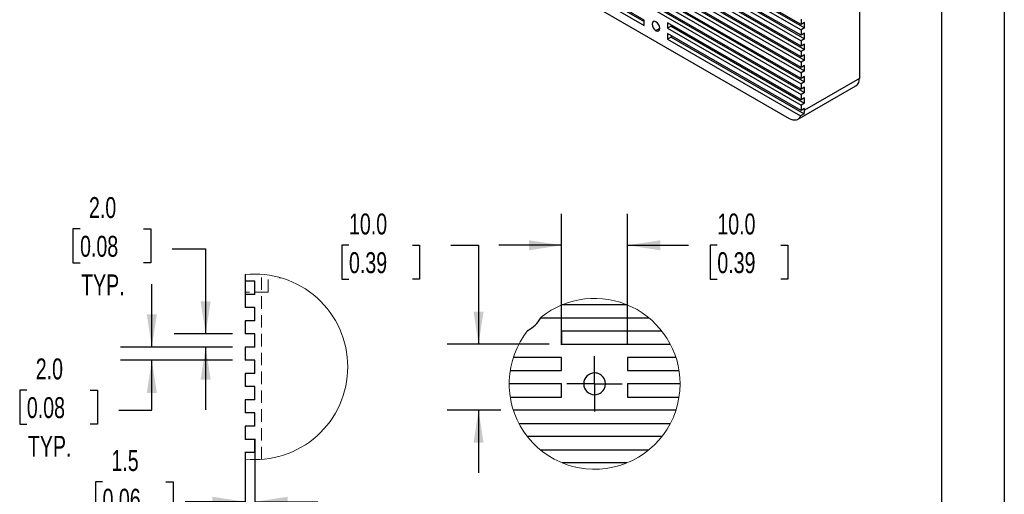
# Model space of a CAD drawing. Header units: millimetres. Extents: x 0 to 838, y 0 to 648.
# Tile 18 of 20: x 540 to 838, y 223 to 367. Entities that reach past the tile are written whole.
import ezdxf

# ---------------------------------------------------------------- set-up
doc = ezdxf.new("R2010")
doc.units = ezdxf.units.MM
doc.header["$LTSCALE"] = 3
doc.linetypes.add('CENTERX2', pattern=[20.32, 12.7, -2.54, 2.54, -2.54])
doc.linetypes.add('HIDDEN', pattern=[1.905, 1.27, -0.635])
doc.layers.add('CENTER', color=40, linetype='CENTERX2')
doc.layers.add('DIMENSIONS', color=140, linetype='Continuous', lineweight=25)
doc.layers.add('TEXT', color=140, linetype='Continuous', lineweight=25)
doc.styles.add('SLDTEXTSTYLE0', font='TXT', dxfattribs={"width": 0.7})
doc.dimstyles.new('SLDDIMSTYLE6', dxfattribs={"dimtxt": 6.474023, "dimasz": 9.906, "dimexe": 0, "dimexo": 0.0625, "dimgap": 1.618506, "dimtad": 0, "dimtih": 1, "dimtoh": 1, "dimdec": 1, "dimlfac": 0.5, "dimrnd": 1e-09, "dimzin": 4, "dimdsep": 46, "dimtxsty": 'SLDTEXTSTYLE0', "dimsah": 1, "dimcen": 0.09, "dimadec": 0, "dimazin": 1, "dimtfac": 1, "dimtdec": 1, "dimtmove": 0, "dimatfit": 0, "dimfxl": 0, "dimfrac": 2, "dimtolj": 1, "dimtzin": 12, "dimarcsym": 0})
doc.dimstyles.new('SLDDIMSTYLE7', dxfattribs={"dimtxt": 6.474023, "dimasz": 9.906, "dimexe": 0, "dimexo": 0.0625, "dimgap": 1.618506, "dimtad": 0, "dimtih": 1, "dimtoh": 1, "dimdec": 1, "dimlfac": 0.5, "dimrnd": 1e-09, "dimzin": 12, "dimdsep": 46, "dimtxsty": 'SLDTEXTSTYLE0', "dimsah": 1, "dimcen": 0.09, "dimadec": 0, "dimazin": 3, "dimtfac": 1, "dimtdec": 1, "dimtmove": 0, "dimatfit": 0, "dimfxl": 0, "dimfrac": 2, "dimtolj": 1, "dimtzin": 12, "dimarcsym": 0})

# ---------------------------------------------------------------- blocks, each defined once
blk = doc.blocks.new('_D_20')
at = {"layer": 'DIMENSIONS'}
for p, q in [((557.86, 303.51), (555.69, 303.51)), ((555.69, 303.51), (555.69, 293.22)), ((577.1, 303.51), (579.28, 303.51)), ((579.28, 303.51), (579.28, 293.22)), ((585.8, 297.45), (595.95, 297.45)), ((595.95, 297.45), (595.95, 271.63)), ((555.69, 293.22), (557.86, 293.22)), ((579.28, 293.22), (577.1, 293.22)), ((604.11, 271.63), (586.43, 271.63)), ((604.11, 267.63), (586.43, 267.63)), ((595.95, 267.63), (595.95, 248.58))]:
    blk.add_line(p, q, dxfattribs=at)
for points in [[(595.95, 271.63), (597.48, 281.54), (594.43, 281.54)], [(595.95, 267.63), (594.43, 257.73), (597.48, 257.73)]]:
    blk.add_solid(points, dxfattribs=at)
at = {"layer": 'DIMENSIONS', "char_height": 6.35, "attachment_point": 1, "style": 'SLDTEXTSTYLE0'}
for s, insert in [('2.0', (560.56, 313.14)), ('0.08', (557.86, 301.4)), ('TYP.', (558.17, 289.66))]:
    blk.add_mtext(s, dxfattribs=dict(at, insert=insert))
blk = doc.blocks.new('_D_21')
at = {"layer": 'DIMENSIONS'}
for p, q in [((579.63, 267.63), (579.63, 286.68)), ((604.11, 267.63), (570.11, 267.63)), ((604.11, 263.63), (570.11, 263.63)), ((579.63, 248.48), (579.63, 263.63)), ((541.72, 254.54), (539.55, 254.54)), ((539.55, 254.54), (539.55, 244.25)), ((560.96, 254.54), (563.13, 254.54)), ((563.13, 254.54), (563.13, 244.25)), ((569.66, 248.48), (579.63, 248.48)), ((539.55, 244.25), (541.72, 244.25)), ((563.13, 244.25), (560.96, 244.25))]:
    blk.add_line(p, q, dxfattribs=at)
for points in [[(579.63, 267.63), (581.16, 277.54), (578.11, 277.54)], [(579.63, 263.63), (578.11, 253.73), (581.16, 253.73)]]:
    blk.add_solid(points, dxfattribs=at)
at = {"layer": 'DIMENSIONS', "char_height": 6.35, "attachment_point": 1, "style": 'SLDTEXTSTYLE0'}
for s, insert in [('2.0', (544.42, 264.18)), ('0.08', (541.72, 252.44)), ('TYP.', (542.03, 240.7))]:
    blk.add_mtext(s, dxfattribs=dict(at, insert=insert))
blk = doc.blocks.new('_D_22')
at = {"layer": 'DIMENSIONS'}
for p, q in [((610.92, 239.82), (610.92, 211.17)), ((607.92, 235.82), (607.92, 211.17)), ((564.68, 226.75), (562.5, 226.75)), ((562.5, 226.75), (562.5, 216.46)), ((583.92, 226.75), (586.09, 226.75)), ((586.09, 226.75), (586.09, 216.46)), ((607.92, 220.69), (589.71, 220.69)), ((610.92, 220.69), (629.97, 220.69)), ((562.5, 216.46), (564.68, 216.46)), ((586.09, 216.46), (583.92, 216.46))]:
    blk.add_line(p, q, dxfattribs=at)
for points in [[(607.92, 220.69), (598.02, 222.22), (598.02, 219.17)], [(610.92, 220.69), (620.83, 219.17), (620.83, 222.22)]]:
    blk.add_solid(points, dxfattribs=at)
at = {"layer": 'DIMENSIONS', "char_height": 6.35, "attachment_point": 1, "style": 'SLDTEXTSTYLE0'}
for s, insert in [('1.5', (567.37, 236.38)), ('0.06', (564.68, 224.64)), ('TYP.', (564.99, 212.91))]:
    blk.add_mtext(s, dxfattribs=dict(at, insert=insert))
blk = doc.blocks.new('_D_23')
at = {"layer": 'DIMENSIONS'}
for p, q in [((639.43, 298.53), (637.25, 298.53)), ((637.25, 298.53), (637.25, 288.24)), ((658.66, 298.53), (660.84, 298.53)), ((660.84, 298.53), (660.84, 288.24)), ((670.34, 298.53), (678.73, 298.53)), ((678.73, 298.53), (678.73, 268.48)), ((637.25, 288.24), (639.43, 288.24)), ((660.84, 288.24), (658.66, 288.24)), ((700.13, 268.48), (669.21, 268.48)), ((685.47, 248.48), (669.21, 248.48)), ((678.73, 248.48), (678.73, 229.43))]:
    blk.add_line(p, q, dxfattribs=at)
for points in [[(678.73, 268.48), (680.26, 278.39), (677.21, 278.39)], [(678.73, 248.48), (677.21, 238.58), (680.26, 238.58)]]:
    blk.add_solid(points, dxfattribs=at)
at = {"layer": 'DIMENSIONS', "char_height": 6.35, "attachment_point": 1, "style": 'SLDTEXTSTYLE0'}
for s, insert in [('10.0', (639.43, 308.16)), ('0.39', (639.43, 296.42))]:
    blk.add_mtext(s, dxfattribs=dict(at, insert=insert))
blk = doc.blocks.new('_D_24')
at = {"layer": 'DIMENSIONS'}
for p, q in [((703.94, 268.29), (703.94, 308.05)), ((723.94, 268.29), (723.94, 308.05)), ((703.94, 298.53), (684.89, 298.53)), ((723.94, 298.53), (742.38, 298.53)), ((751.16, 298.53), (748.98, 298.53)), ((748.98, 298.53), (748.98, 288.24)), ((770.39, 298.53), (772.57, 298.53)), ((772.57, 298.53), (772.57, 288.24)), ((748.98, 288.24), (751.16, 288.24)), ((772.57, 288.24), (770.39, 288.24))]:
    blk.add_line(p, q, dxfattribs=at)
for points in [[(703.94, 298.53), (694.03, 300.05), (694.03, 297)], [(723.94, 298.53), (733.84, 297), (733.84, 300.05)]]:
    blk.add_solid(points, dxfattribs=at)
at = {"layer": 'DIMENSIONS', "char_height": 6.35, "attachment_point": 1, "style": 'SLDTEXTSTYLE0'}
for s, insert in [('10.0', (751.16, 308.16)), ('0.39', (751.16, 296.42))]:
    blk.add_mtext(s, dxfattribs=dict(at, insert=insert))
blk = doc.blocks.new('SW_CENTERMARKSYMBOL_19')
at = {"layer": 'CENTER', "color": 0}
for p, q in [((0, 5.08), (0, 8.38)), ((0, 0), (0, 5.08)), ((-5.08, 0), (-8.38, 0)), ((0, 0), (-5.08, 0)), ((0, 0), (0, -5.08)), ((0, 0), (5.08, 0)), ((5.08, 0), (8.38, 0)), ((0, -5.08), (0, -8.38))]:
    blk.add_line(p, q, dxfattribs=at)

msp = doc.modelspace()

# ---------------------------------------------------------------- linework, layer by layer
at = {"color": 7, "linetype": 'Continuous'}
msp.add_line((838.21, 647.71), (838.21, 0.01), dxfattribs=at)
for p, q in [((794.24, 493.59), (794.24, 349.17)), ((776.56, 362.23), (617.46, 454.08)), ((617.46, 452.45), (776.56, 360.6)), ((618.52, 453.06), (777.62, 361.21)), ((776.56, 358.97), (617.46, 450.81)), ((617.46, 449.18), (776.56, 357.33)), ((618.52, 449.79), (777.62, 357.95)), ((776.56, 355.7), (617.46, 447.55)), ((617.46, 445.91), (776.56, 354.07)), ((618.52, 446.53), (777.62, 354.68)), ((776.56, 352.43), (617.46, 444.28)), ((617.46, 442.65), (776.56, 350.8)), ((618.52, 443.26), (777.62, 351.41)), ((776.56, 349.17), (617.46, 441.01)), ((617.46, 439.38), (776.56, 347.54)), ((618.52, 439.99), (777.62, 348.15)), ((776.56, 345.9), (617.46, 437.75)), ((617.46, 436.12), (776.56, 344.27)), ((618.52, 436.73), (777.62, 344.88)), ((773.02, 336.92), (621, 424.68)), ((729.01, 366.82), (665.01, 403.76)), ((665.01, 402.13), (729.01, 365.19)), ((666.07, 402.74), (729.01, 366.41)), ((776.56, 365.5), (753.58, 378.77)), ((753.58, 377.13), (776.56, 363.87)), ((754.64, 377.75), (777.62, 364.48)), ((729.01, 365.19), (729.01, 366.82)), ((776.56, 342.64), (736.08, 366.01)), ((736.08, 366.01), (736.08, 364.37)), ((737.14, 364.98), (736.08, 364.37)), ((736.08, 364.37), (776.56, 341)), ((737.14, 365.39), (737.14, 364.98)), ((737.14, 364.98), (777.62, 341.62)), ((776.56, 367.13), (776.56, 365.5)), ((777.62, 366.11), (776.56, 365.5)), ((777.62, 364.48), (776.56, 363.87)), ((777.62, 364.48), (777.62, 366.11)), ((733.71, 364.31), (732.54, 363.64)), ((776.56, 339.37), (736.08, 362.74)), ((736.08, 362.74), (736.08, 361.11)), ((737.14, 361.72), (736.08, 361.11)), ((737.14, 362.13), (737.14, 361.72)), ((737.14, 361.72), (777.46, 338.44)), ((776.56, 363.87), (776.56, 362.23)), ((777.62, 362.85), (776.56, 362.23)), ((777.62, 361.21), (777.62, 362.85)), ((736.08, 361.11), (776.4, 337.83)), ((777.62, 361.21), (776.56, 360.6)), ((776.56, 360.6), (776.56, 358.97)), ((777.62, 359.58), (776.56, 358.97)), ((777.62, 357.95), (777.62, 359.58)), ((777.62, 357.95), (776.56, 357.33)), ((776.56, 357.33), (776.56, 355.7)), ((777.62, 356.31), (776.56, 355.7)), ((777.62, 354.68), (777.62, 356.31)), ((777.62, 354.68), (776.56, 354.07)), ((776.56, 354.07), (776.56, 352.43)), ((777.62, 353.05), (776.56, 352.43)), ((777.62, 351.41), (777.62, 353.05)), ((777.62, 351.41), (776.56, 350.8)), ((776.56, 350.8), (776.56, 349.17)), ((777.62, 349.78), (776.56, 349.17)), ((777.62, 348.15), (777.62, 349.78)), ((775.52, 336.67), (793.2, 346.88)), ((777.62, 348.15), (776.56, 347.54)), ((776.56, 347.54), (776.56, 345.9)), ((777.62, 346.51), (776.56, 345.9)), ((794.24, 349.17), (777.62, 339.57)), ((777.62, 344.88), (777.62, 346.51)), ((777.62, 344.88), (776.56, 344.27)), ((776.56, 344.27), (776.56, 342.64)), ((777.62, 343.25), (776.56, 342.64)), ((777.62, 341.62), (776.56, 341)), ((776.56, 341), (776.56, 339.37)), ((777.62, 341.62), (777.62, 343.25)), ((777.46, 338.44), (776.4, 337.83)), ((777.62, 339.98), (776.56, 339.37)), ((777.62, 339.57), (777.62, 339.98)), ((607.92, 289.63), (607.92, 287.63)), ((610.92, 287.63), (607.92, 287.63)), ((607.92, 287.63), (607.92, 283.63)), ((610.92, 283.63), (610.92, 287.63)), ((607.92, 283.63), (607.92, 279.63)), ((610.92, 283.63), (607.92, 283.63)), ((610.92, 279.63), (607.92, 279.63)), ((610.92, 275.63), (610.92, 279.63)), ((723.74, 280.48), (704.13, 280.48)), ((607.92, 275.63), (607.92, 271.63)), ((610.92, 275.63), (607.92, 275.63)), ((697.72, 276.71), (697.6, 276.48)), ((697.6, 276.48), (730.43, 276.48)), ((734.33, 272.48), (703.94, 272.48)), ((703.94, 272.48), (703.94, 268.48)), ((610.92, 271.63), (607.92, 271.63)), ((610.92, 267.63), (610.92, 271.63)), ((607.92, 267.63), (607.92, 263.63)), ((610.92, 267.63), (607.92, 267.63)), ((703.94, 268.48), (736.92, 268.48)), ((610.92, 263.63), (607.92, 263.63)), ((610.92, 259.63), (610.92, 263.63)), ((703.94, 264.48), (689.28, 264.48)), ((703.94, 260.48), (703.94, 264.48)), ((738.6, 264.48), (723.94, 264.48)), ((723.94, 264.48), (723.94, 260.48)), ((688.32, 260.48), (703.94, 260.48)), ((723.94, 260.48), (739.55, 260.48)), ((607.92, 259.63), (607.92, 255.63)), ((610.92, 259.63), (607.92, 259.63)), ((610.92, 255.63), (607.92, 255.63)), ((610.92, 251.63), (610.92, 255.63)), ((703.94, 256.48), (688.01, 256.48)), ((703.94, 252.48), (703.94, 256.48)), ((739.86, 256.48), (723.94, 256.48)), ((723.94, 256.48), (723.94, 252.48)), ((607.92, 251.63), (607.92, 247.63)), ((610.92, 251.63), (607.92, 251.63)), ((688.32, 252.48), (703.94, 252.48)), ((723.94, 252.48), (739.55, 252.48)), ((738.6, 248.48), (689.28, 248.48)), ((610.92, 247.63), (607.92, 247.63)), ((610.92, 243.63), (610.92, 247.63)), ((607.92, 243.63), (607.92, 239.63)), ((610.92, 243.63), (607.92, 243.63)), ((690.95, 244.48), (736.92, 244.48)), ((610.92, 239.63), (607.92, 239.63)), ((610.92, 235.63), (610.92, 239.63)), ((734.33, 240.48), (693.54, 240.48)), ((697.44, 236.48), (730.43, 236.48)), ((607.92, 235.63), (607.92, 233.64)), ((610.92, 235.63), (607.92, 235.63)), ((723.74, 232.48), (704.13, 232.48))]:
    msp.add_line(p, q)
at = {"color": 7, "linetype": 'HIDDEN', "lineweight": 18}
for p, q in [((612.92, 233.55), (612.92, 289.71)), ((614.92, 284.33), (614.92, 289.5)), ((618.33, 288.79), (618.43, 288.63)), ((618.43, 288.77), (618.43, 288.63)), ((618.43, 288.63), (618.9, 288.63)), ((614.92, 284.33), (607.92, 284.33))]:
    msp.add_line(p, q, dxfattribs=at)
at = {"flags": 128}
for points in [[(732.54, 366.33), (732.1, 366.49), (731.72, 366.41), (731.46, 366.12), (731.38, 365.66), (731.46, 365.09), (731.72, 364.51), (732.1, 364), (732.54, 363.64)], [(732.54, 363.64), (732.99, 363.48), (733.37, 363.56), (733.62, 363.85), (733.71, 364.31), (733.62, 364.88), (733.37, 365.46), (732.99, 365.97), (732.54, 366.33)], [(776.4, 337.83), (776.19, 337.35), (775.9, 336.97), (775.54, 336.68), (775.12, 336.5), (774.64, 336.44), (774.12, 336.49), (773.58, 336.65), (773.02, 336.92)]]:
    msp.add_lwpolyline(points, dxfattribs=at)
for centre, radius, start, end in [((791.86, 348.86), 2.4, 304.0564, 7.2558), ((773.93, 339.53), 3.69, 342.8999, 0.7102), ((689.06, 281.38), 9.84, 298.2637, 330.1234), ((713.94, 256.48), 3.3, 90.0001, 269.9999), ((713.94, 256.48), 3.3, 269.9999, 90.0001)]:
    msp.add_arc(centre, radius, start, end)
at = {"color": 7, "linetype": 'Continuous', "lineweight": 18}
for centre, radius, start, end in [((610.92, 261.63), 28.15, 0, 96.1172), ((713.94, 256.48), 25.93, 360, 128.7201), ((713.94, 256.48), 25.93, 141.2273, 360), ((610.92, 261.63), 28.15, 263.8828, 0)]:
    msp.add_arc(centre, radius, start, end, dxfattribs=at)
at = {"layer": 'TEXT'}
msp.add_line((819.15, 628.65), (819.15, 19.05), dxfattribs=at)

# ---------------------------------------------------------------- block references
at = {"layer": 'CENTER'}
msp.add_blockref('SW_CENTERMARKSYMBOL_19', (713.94, 256.48), dxfattribs=at)

# ---------------------------------------------------------------- dimensions: what is measured, and where the dimension line sits
at = {"layer": 'DIMENSIONS'}
for base, p2, picture, middle in [((595.95, 271.63), (607.92, 271.63), '_D_20', (595.95, 297.45)), ((579.63, 263.63), (607.92, 263.63), '_D_21', (579.63, 248.48))]:
    dim = msp.add_linear_dim(base=base, p1=(607.92, 267.63), p2=p2, angle=90, text='<>\\PTYP.', dimstyle='SLDDIMSTYLE6', dxfattribs=at)
    dim.commit()
    dim.dimension.update_dxf_attribs({"geometry": picture, "text_midpoint": middle, "dimtype": 160})
dim = msp.add_linear_dim(base=(678.73, 248.48), p1=(703.94, 268.48), p2=(689.28, 248.48), angle=90, dimstyle='SLDDIMSTYLE6', dxfattribs=at)
dim.commit()
dim.dimension.update_dxf_attribs({"geometry": '_D_23', "text_midpoint": (678.73, 298.53), "dimtype": 160})
dim = msp.add_linear_dim(base=(723.94, 298.53), p1=(703.94, 264.48), p2=(723.94, 264.48), dimstyle='SLDDIMSTYLE6', dxfattribs=at)
dim.commit()
dim.dimension.update_dxf_attribs({"geometry": '_D_24', "text_midpoint": (760.78, 298.53), "dimtype": 160})
dim = msp.add_linear_dim(base=(610.92, 220.69), p1=(607.92, 239.63), p2=(610.92, 243.63), text='<>\\PTYP.', dimstyle='SLDDIMSTYLE7', dxfattribs=at)
dim.commit()
dim.dimension.update_dxf_attribs({"geometry": '_D_22', "text_midpoint": (574.3, 220.69), "dimtype": 160})

doc.saveas('drawing.dxf')
